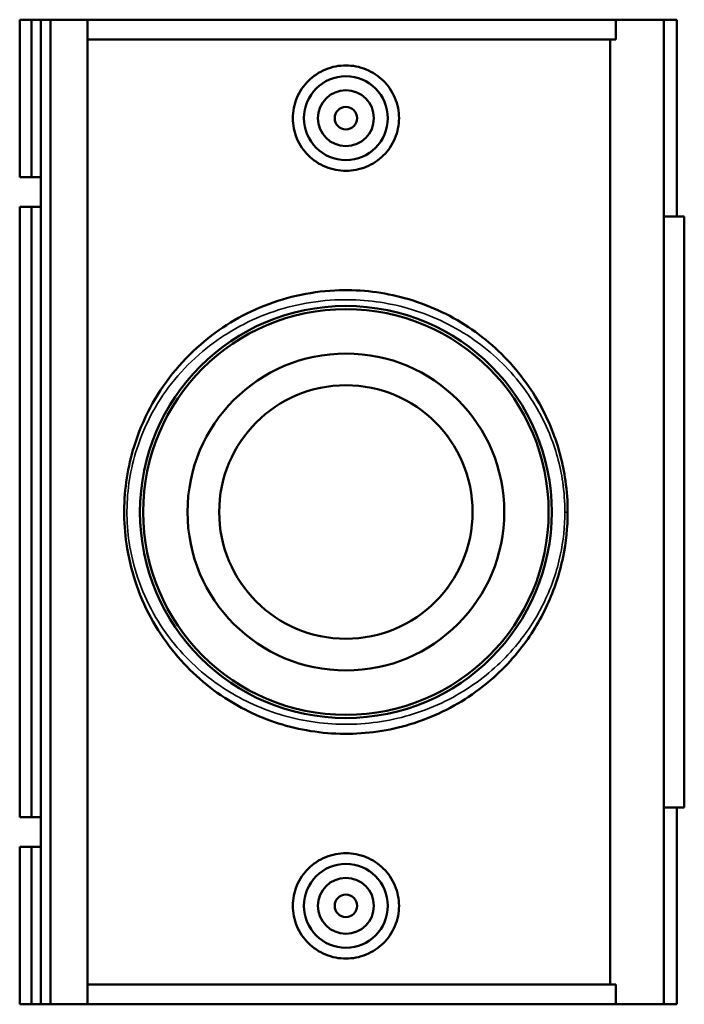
# Model space of a CAD drawing. Header units: inches. Extents: x -0.9 to 55.8, y -1.4 to 45.1.
# Tile 5 of 8: x 19.8 to 24.4, y 30.7 to 37.6. Entities that reach past the tile are written whole.
import ezdxf

# ---------------------------------------------------------------- set-up
doc = ezdxf.new("R2010")
doc.units = ezdxf.units.IN
doc.header["$MEASUREMENT"] = 0
doc.layers.add('Visible (ANSI)', color=7, linetype='Continuous', lineweight=50)
doc.layers.add('Visible Narrow (ANSI)', color=7, linetype='Continuous', lineweight=35)

msp = doc.modelspace()

# ---------------------------------------------------------------- linework, layer by layer
at = {"layer": 'Visible (ANSI)'}
for p, q in [((19.7634, 37.6163), (19.7634, 36.5083)), ((19.7634, 37.6163), (19.8471, 37.6163)), ((19.8471, 37.6163), (19.9127, 37.6163)), ((19.8471, 37.6163), (19.8471, 36.5083)), ((19.9127, 37.6163), (19.9127, 36.5083)), ((19.9127, 37.6163), (19.9796, 37.6163)), ((19.9796, 37.6163), (19.9796, 30.6863)), ((19.9796, 37.6163), (20.2421, 37.6163)), ((20.2421, 37.6163), (20.2421, 30.6863)), ((20.2421, 37.6163), (23.9615, 37.6163)), ((24.2981, 37.6163), (23.9615, 37.6163)), ((23.9615, 37.4777), (23.9615, 37.6163)), ((24.391, 37.6163), (24.2981, 37.6163)), ((24.2981, 37.6163), (24.2981, 30.6863)), ((24.391, 37.6163), (24.391, 36.2303)), ((23.9615, 37.4777), (20.2421, 37.4777)), ((23.9216, 30.8249), (23.9216, 37.4777)), ((19.7634, 36.5083), (19.8471, 36.5083)), ((19.8471, 36.5083), (19.9127, 36.5083)), ((19.9127, 36.5083), (19.9127, 36.2988)), ((19.7634, 36.2988), (19.7634, 32.0038)), ((19.8471, 36.2988), (19.7634, 36.2988)), ((19.8471, 36.2988), (19.8471, 32.0038)), ((19.9127, 36.2988), (19.8471, 36.2988)), ((19.9127, 36.2988), (19.9127, 32.0038)), ((24.4434, 36.2303), (24.2981, 36.2303)), ((24.4434, 36.2303), (24.4434, 32.0723)), ((24.2981, 32.0723), (24.4434, 32.0723)), ((24.391, 32.0723), (24.391, 30.6863)), ((19.7634, 32.0038), (19.8471, 32.0038)), ((19.8471, 32.0038), (19.9127, 32.0038)), ((19.9127, 32.0038), (19.9127, 31.7943)), ((19.7634, 31.7943), (19.7634, 30.6863)), ((19.8471, 31.7943), (19.7634, 31.7943)), ((19.8471, 31.7943), (19.8471, 30.6863)), ((19.9127, 31.7943), (19.8471, 31.7943)), ((19.9127, 31.7943), (19.9127, 30.6863)), ((23.9615, 30.8249), (20.2421, 30.8249)), ((23.9615, 30.6863), (23.9615, 30.8249)), ((19.7634, 30.6863), (19.8471, 30.6863)), ((19.8471, 30.6863), (19.9127, 30.6863)), ((19.9127, 30.6863), (19.9796, 30.6863)), ((19.9796, 30.6863), (20.2421, 30.6863)), ((20.2421, 30.6863), (23.9615, 30.6863)), ((23.9615, 30.6863), (24.2981, 30.6863)), ((24.2981, 30.6863), (24.391, 30.6863))]:
    msp.add_line(p, q, dxfattribs=at)
for centre, radius in [((22.0605, 36.9233), 0.2953), ((22.0605, 36.9233), 0.1969), ((22.0605, 36.9233), 0.0787), ((22.0605, 34.1513), 1.4499), ((22.0605, 34.1513), 1.4276), ((22.0605, 34.1513), 1.1153), ((22.0605, 34.1513), 0.8922), ((22.0605, 31.3793), 0.2953), ((22.0605, 31.3793), 0.1969), ((22.0605, 31.3793), 0.0787)]:
    msp.add_circle(centre, radius, dxfattribs=at)
for points, knots in [([(22.4345, 36.9233), (22.4345, 36.8763), (22.4249, 36.8262), (22.3863, 36.7345), (22.3573, 36.6928), (22.2907, 36.6272), (22.2488, 36.599), (22.1571, 36.5615), (22.1073, 36.5522), (22.0138, 36.5522), (21.9639, 36.5615), (21.8722, 36.599), (21.8303, 36.6272), (21.7637, 36.6928), (21.7347, 36.7345), (21.6961, 36.8262), (21.6865, 36.8763), (21.6865, 36.9702), (21.696, 37.0202), (21.7345, 37.1118), (21.7634, 37.1535), (21.8299, 37.2191), (21.8719, 37.2475), (21.9637, 37.2851), (22.0137, 37.2944), (22.1074, 37.2944), (22.1573, 37.2851), (22.2492, 37.2475), (22.2911, 37.2191), (22.3576, 37.1535), (22.3865, 37.1118), (22.425, 37.0202), (22.4345, 36.9702), (22.4345, 36.9233)], [0, 0, 0, 0, 0.358331, 0.358331, 0.716661, 0.716661, 1.072842, 1.072842, 1.429022, 1.429022, 1.785203, 1.785203, 2.141383, 2.141383, 2.499714, 2.499714, 2.858044, 2.858044, 3.215635, 3.215635, 3.573226, 3.573226, 3.930145, 3.930145, 4.287063, 4.287063, 4.643982, 4.643982, 5.000901, 5.000901, 5.358492, 5.358492, 5.716083, 5.716083, 5.716083, 5.716083]), ([(23.6219, 34.1513), (23.6219, 34.2249), (23.6167, 34.2984), (23.5887, 34.4955), (23.5561, 34.6159), (23.4527, 34.8759), (23.3734, 35.0104), (23.1769, 35.2545), (23.0582, 35.3633), (22.7881, 35.5422), (22.6365, 35.6123), (22.327, 35.6973), (22.1712, 35.7165), (21.8329, 35.7069), (21.6515, 35.6686), (21.319, 35.5371), (21.168, 35.444), (20.893, 35.2056), (20.7732, 35.0557), (20.6368, 34.7997), (20.5985, 34.7086), (20.5246, 34.4696), (20.5, 34.3151), (20.4987, 34.0816), (20.5042, 34.0034), (20.5284, 33.8371), (20.5491, 33.7497), (20.6354, 33.4857), (20.7246, 33.3228), (20.9412, 33.0501), (21.0651, 32.9364), (21.3302, 32.7635), (21.4669, 32.6991), (21.7618, 32.6109), (21.9203, 32.5882), (22.237, 32.5919), (22.3946, 32.6182), (22.6993, 32.717), (22.845, 32.792), (23.0922, 32.9703), (23.1967, 33.0707), (23.3615, 33.2793), (23.4261, 33.3842), (23.5271, 33.603), (23.5649, 33.7162), (23.6108, 33.9375), (23.6219, 34.0444), (23.6219, 34.1513)], [-37.678523, -37.678523, -37.678523, -37.678523, -37.135925, -37.135925, -36.197251, -36.197251, -34.96746, -34.96746, -33.696373, -33.696373, -32.433529, -32.433529, -31.28988, -31.28988, -29.936944, -29.936944, -28.571748, -28.571748, -27.051204, -27.051204, -26.286135, -26.286135, -25.139576, -25.139576, -24.563588, -24.563588, -23.888322, -23.888322, -22.435641, -22.435641, -21.108779, -21.108779, -19.962336, -19.962336, -18.794492, -18.794492, -17.62716, -17.62716, -16.379298, -16.379298, -15.231667, -15.231667, -14.257822, -14.257822, -13.348134, -13.348134, -12.559508, -12.559508, -12.559508, -12.559508]), ([(22.4345, 31.3793), (22.4345, 31.3324), (22.425, 31.2824), (22.3865, 31.1908), (22.3576, 31.1491), (22.2911, 31.0835), (22.2492, 31.0552), (22.1573, 31.0175), (22.1074, 31.0082), (22.0137, 31.0082), (21.9637, 31.0175), (21.8719, 31.0552), (21.8299, 31.0835), (21.7634, 31.1491), (21.7345, 31.1908), (21.696, 31.2824), (21.6865, 31.3324), (21.6865, 31.3793), (21.6865, 31.4263), (21.6961, 31.4764), (21.7347, 31.5681), (21.7637, 31.6099), (21.8303, 31.6754), (21.8722, 31.7036), (21.9639, 31.7411), (22.0138, 31.7504), (22.1073, 31.7504), (22.1571, 31.7411), (22.2488, 31.7036), (22.2907, 31.6754), (22.3573, 31.6099), (22.3863, 31.5681), (22.4249, 31.4764), (22.4345, 31.4263), (22.4345, 31.3793)], [2.858044, 2.858044, 2.858044, 2.858044, 3.215635, 3.215635, 3.573226, 3.573226, 3.930145, 3.930145, 4.287063, 4.287063, 4.643982, 4.643982, 5.000901, 5.000901, 5.358492, 5.358492, 5.716083, 5.716083, 5.716083, 6.074413, 6.074413, 6.432744, 6.432744, 6.788924, 6.788924, 7.145105, 7.145105, 7.501285, 7.501285, 7.857466, 7.857466, 8.215796, 8.215796, 8.574127, 8.574127, 8.574127, 8.574127])]:
    msp.add_open_spline(points, degree=3, knots=knots, dxfattribs=at)
at = {"layer": 'Visible Narrow (ANSI)'}
msp.add_line((23.6041, 34.1513), (23.6218, 34.1513), dxfattribs=at)
msp.add_open_spline([(23.6023, 34.1513), (23.6023, 34.0489), (23.5913, 33.9467), (23.5461, 33.7348), (23.5087, 33.6265), (23.409, 33.417), (23.3452, 33.3167), (23.1825, 33.117), (23.0793, 33.0209), (22.8351, 32.8502), (22.6913, 32.7785), (22.3904, 32.6839), (22.2348, 32.6587), (21.9221, 32.6552), (21.7656, 32.6769), (21.4743, 32.7614), (21.3393, 32.823), (21.0776, 32.9885), (20.9552, 33.0973), (20.7414, 33.3583), (20.6533, 33.5142), (20.568, 33.7669), (20.5476, 33.8506), (20.5237, 34.0097), (20.5183, 34.0845), (20.5195, 34.3081), (20.5438, 34.456), (20.6169, 34.6847), (20.6546, 34.7719), (20.7893, 35.017), (20.9076, 35.1604), (21.1792, 35.3886), (21.3283, 35.4777), (21.6566, 35.6036), (21.8357, 35.6402), (22.1698, 35.6494), (22.3237, 35.6311), (22.6293, 35.5497), (22.779, 35.4826), (23.0457, 35.3114), (23.1629, 35.2072), (23.3569, 34.9736), (23.4352, 34.8449), (23.5374, 34.5959), (23.5696, 34.4807), (23.5972, 34.2921), (23.6023, 34.2217), (23.6023, 34.1513)], degree=3, knots=[12.559508, 12.559508, 12.559508, 12.559508, 13.348134, 13.348134, 14.257822, 14.257822, 15.231667, 15.231667, 16.379298, 16.379298, 17.62716, 17.62716, 18.794492, 18.794492, 19.962336, 19.962336, 21.108779, 21.108779, 22.435641, 22.435641, 23.888322, 23.888322, 24.563588, 24.563588, 25.139576, 25.139576, 26.286135, 26.286135, 27.051204, 27.051204, 28.571748, 28.571748, 29.936944, 29.936944, 31.28988, 31.28988, 32.433529, 32.433529, 33.696373, 33.696373, 34.96746, 34.96746, 36.197251, 36.197251, 37.135925, 37.135925, 37.678523, 37.678523, 37.678523, 37.678523], dxfattribs=at)

doc.saveas('drawing.dxf')
